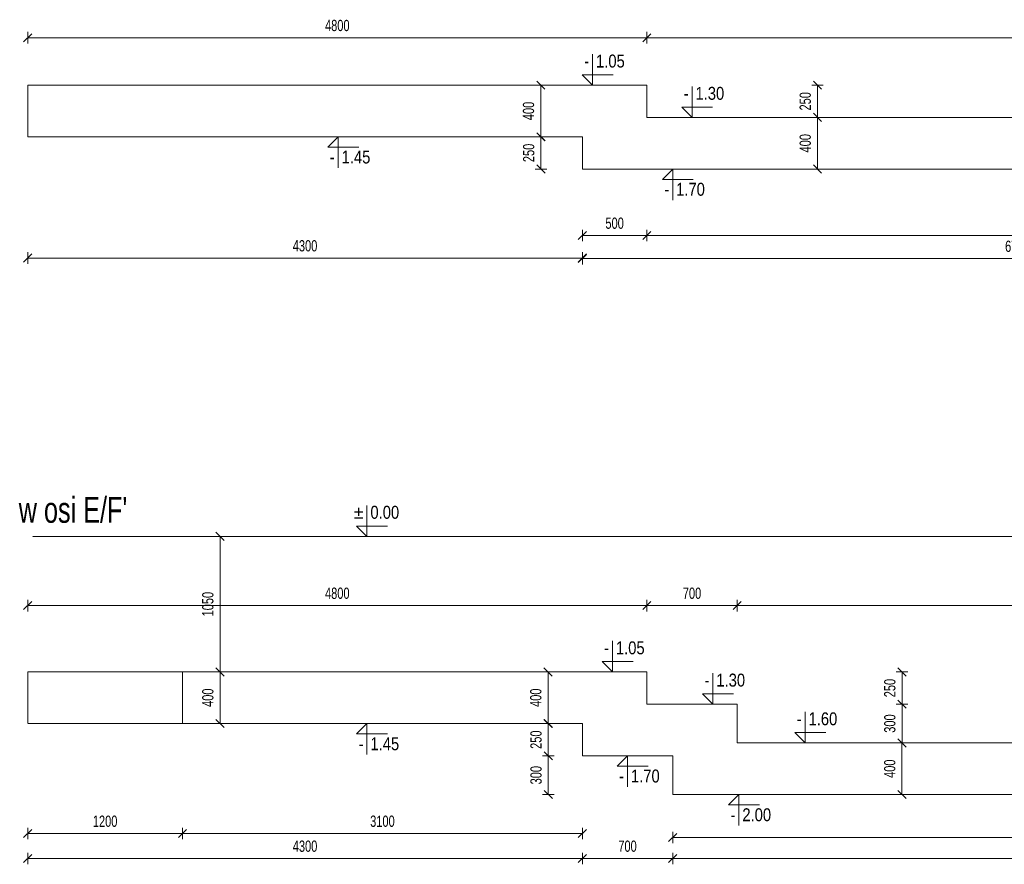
# Model space of a CAD drawing. Header units: millimetres. Extents: x -1893473 to 942156, y -534599 to 942944.
# Tile 11 of 256: x -215244 to -207611, y -237532 to -230989. Entities that reach past the tile are written whole.
import ezdxf
from ezdxf.enums import TextEntityAlignment as Align

# ---------------------------------------------------------------- set-up
doc = ezdxf.new("R2010")
doc.units = ezdxf.units.MM
doc.header["$LTSCALE"] = 0.2
doc.linetypes.add('HIDDEN', pattern=[9.525, 6.35, -3.175])
doc.layers.add('AutoCAD_Structural_Detailing_symbole graficzne', color=7, linetype='Continuous')
for name, color, linetype, lineweight in [('P-Linia4', 253, 'Continuous', 13), ('P-Opis fundamenty', 193, 'Continuous', 9), ('P-Przerywana', 13, 'HIDDEN', 18), ('P-Wymiar', 142, 'Continuous', 9)]:
    doc.layers.add(name, color=color, linetype=linetype, lineweight=lineweight)
doc.styles.add('ROMANS', font='arial.ttf', dxfattribs={"width": 0.7})
doc.styles.add('STYLE1', font='ARIALN.TTF')
doc.dimstyles.new('A50', dxfattribs={"dimscale": 50, "dimtxt": 1.75, "dimasz": 0.05, "dimexe": 0, "dimexo": 0, "dimgap": 1, "dimtad": 1, "dimdec": 0, "dimrnd": 1, "dimdsep": 46, "dimtxsty": 'ROMANS', "dimblk": '[[[[[[[[', "dimcen": 2, "dimdle": 2, "dimse1": 1, "dimse2": 1, "dimclrd": 256, "dimclrt": 1, "dimadec": 0, "dimazin": 0, "dimtfac": 1, "dimtdec": 0, "dimtix": 1, "dimtmove": 2, "dimatfit": 3, "dimldrblk": '[[[[[[[[', "dimfxl": 1, "dimtvp": 0.6, "dimtolj": 1, "dimlwd": -1, "dimarcsym": 0})

# ---------------------------------------------------------------- blocks, each defined once
blk = doc.blocks.new('[[[[[[[[')
at = {"layer": 'P-Wymiar'}
for p, q in [((-12.7, -12.7), (12.7, 12.7)), ((0, 0), (-4.6, 0)), ((0, 18), (0, -18))]:
    blk.add_line(p, q, dxfattribs=at)
blk = doc.blocks.new('*D5938')
at = {"layer": 'DEFPOINTS', "color": 0, "transparency": 16777216}
for p in [(15469, 5712.1), (15148, 5462.1), (15469, 5462.1)]:
    blk.add_point(p, dxfattribs=at)
at = {"layer": 'P-Wymiar', "transparency": 16777216}
blk.add_line((15148, 5709.6), (15148, 5464.6), dxfattribs=at)
at = {"layer": 'P-Wymiar', "transparency": 16777216, "xscale": 2.5, "yscale": 2.5, "zscale": 2.5}
for p, rotation in [((15148, 5712.1), 90), ((15148, 5462.1), 270)]:
    blk.add_blockref('[[[[[[[[', p, dxfattribs=dict(at, rotation=rotation))
at = {"layer": 'P-Wymiar', "color": 1, "transparency": 16777216, "insert": (15053.3, 5587.1), "char_height": 87.5, "attachment_point": 5, "rotation": 90, "style": 'ROMANS'}
blk.add_mtext('\\A1;250', dxfattribs=at)
blk = doc.blocks.new('*D5939')
at = {"layer": 'DEFPOINTS', "color": 0, "transparency": 16777216}
for p in [(14973.5, 6112.1), (15146.4, 6112.1), (14867.8, 5712.1)]:
    blk.add_point(p, dxfattribs=at)
at = {"layer": 'P-Wymiar', "transparency": 16777216}
blk.add_line((15146.4, 5714.6), (15146.4, 6109.6), dxfattribs=at)
at = {"layer": 'P-Wymiar', "transparency": 16777216, "xscale": 2.5, "yscale": 2.5, "zscale": 2.5}
for p, rotation in [((15146.4, 6112.1), 90), ((15146.4, 5712.1), 270)]:
    blk.add_blockref('[[[[[[[[', p, dxfattribs=dict(at, rotation=rotation))
at = {"layer": 'P-Wymiar', "color": 1, "transparency": 16777216, "insert": (15051.7, 5912.1), "char_height": 87.5, "attachment_point": 5, "rotation": 90, "style": 'ROMANS'}
blk.add_mtext('\\A1;400', dxfattribs=at)
blk = doc.blocks.new('*D5940')
at = {"layer": 'DEFPOINTS', "color": 0, "transparency": 16777216}
for p in [(15969, 6112.1), (15969, 5862.1), (17291.9, 5862.1)]:
    blk.add_point(p, dxfattribs=at)
at = {"layer": 'P-Wymiar', "transparency": 16777216}
blk.add_line((17291.9, 6109.6), (17291.9, 5864.6), dxfattribs=at)
at = {"layer": 'P-Wymiar', "transparency": 16777216, "xscale": 2.5, "yscale": 2.5, "zscale": 2.5}
for p, rotation in [((17291.9, 6112.1), 90), ((17291.9, 5862.1), 270)]:
    blk.add_blockref('[[[[[[[[', p, dxfattribs=dict(at, rotation=rotation))
at = {"layer": 'P-Wymiar', "color": 1, "transparency": 16777216, "insert": (17197.3, 5987.1), "char_height": 87.5, "attachment_point": 5, "rotation": 90, "style": 'ROMANS'}
blk.add_mtext('\\A1;250', dxfattribs=at)
blk = doc.blocks.new('*D5941')
at = {"layer": 'DEFPOINTS', "color": 0, "transparency": 16777216}
for p in [(15969, 5862.1), (17291.9, 5462.1), (17291.9, 5462.1)]:
    blk.add_point(p, dxfattribs=at)
at = {"layer": 'P-Wymiar', "transparency": 16777216}
blk.add_line((17291.9, 5859.6), (17291.9, 5464.6), dxfattribs=at)
at = {"layer": 'P-Wymiar', "transparency": 16777216, "xscale": 2.5, "yscale": 2.5, "zscale": 2.5}
for p, rotation in [((17291.9, 5862.1), 90), ((17291.9, 5462.1), 270)]:
    blk.add_blockref('[[[[[[[[', p, dxfattribs=dict(at, rotation=rotation))
at = {"layer": 'P-Wymiar', "color": 1, "transparency": 16777216, "insert": (17197.3, 5662.1), "char_height": 87.5, "attachment_point": 5, "rotation": 90, "style": 'ROMANS'}
blk.add_mtext('\\A1;400', dxfattribs=at)
blk = doc.blocks.new('*D5942')
at = {"layer": 'DEFPOINTS', "color": 0, "transparency": 16777216}
for p in [(15469, 4772.5), (11169, 4019.5), (15469, 4019.5)]:
    blk.add_point(p, dxfattribs=at)
at = {"layer": 'P-Wymiar', "transparency": 16777216}
blk.add_line((11171.5, 4772.5), (15466.5, 4772.5), dxfattribs=at)
at = {"layer": 'P-Wymiar', "transparency": 16777216, "xscale": 2.5, "yscale": 2.5, "zscale": 2.5, "rotation": 180}
blk.add_blockref('[[[[[[[[', (11169, 4772.5), dxfattribs=at)
at = {"layer": 'P-Wymiar', "transparency": 16777216, "xscale": 2.5, "yscale": 2.5, "zscale": 2.5}
blk.add_blockref('[[[[[[[[', (15469, 4772.5), dxfattribs=at)
at = {"layer": 'P-Wymiar', "color": 1, "transparency": 16777216, "insert": (13319, 4867.2), "char_height": 87.5, "attachment_point": 5, "style": 'ROMANS'}
blk.add_mtext('\\A1;4300', dxfattribs=at)
blk = doc.blocks.new('*D5943')
at = {"layer": 'DEFPOINTS', "color": 0, "transparency": 16777216}
for p in [(15969, 4947.5), (15469, 4019.5), (15969, 3869.5)]:
    blk.add_point(p, dxfattribs=at)
at = {"layer": 'P-Wymiar', "transparency": 16777216}
blk.add_line((15471.5, 4947.5), (15966.5, 4947.5), dxfattribs=at)
at = {"layer": 'P-Wymiar', "transparency": 16777216, "xscale": 2.5, "yscale": 2.5, "zscale": 2.5, "rotation": 180}
blk.add_blockref('[[[[[[[[', (15469, 4947.5), dxfattribs=at)
at = {"layer": 'P-Wymiar', "transparency": 16777216, "xscale": 2.5, "yscale": 2.5, "zscale": 2.5}
blk.add_blockref('[[[[[[[[', (15969, 4947.5), dxfattribs=at)
at = {"layer": 'P-Wymiar', "color": 1, "transparency": 16777216, "insert": (15719, 5042.2), "char_height": 87.5, "attachment_point": 5, "style": 'ROMANS'}
blk.add_mtext('\\A1;500', dxfattribs=at)
blk = doc.blocks.new('*D5944')
at = {"layer": 'DEFPOINTS', "color": 0, "transparency": 16777216}
for p in [(22214, 4947.5), (22214, 4896), (15969, 3869.5)]:
    blk.add_point(p, dxfattribs=at)
at = {"layer": 'P-Wymiar', "transparency": 16777216}
blk.add_line((15971.5, 4947.5), (22211.5, 4947.5), dxfattribs=at)
at = {"layer": 'P-Wymiar', "transparency": 16777216, "xscale": 2.5, "yscale": 2.5, "zscale": 2.5, "rotation": 180}
blk.add_blockref('[[[[[[[[', (15969, 4947.5), dxfattribs=at)
at = {"layer": 'P-Wymiar', "transparency": 16777216, "xscale": 2.5, "yscale": 2.5, "zscale": 2.5}
blk.add_blockref('[[[[[[[[', (22214, 4947.5), dxfattribs=at)
at = {"layer": 'P-Wymiar', "color": 1, "transparency": 16777216, "insert": (19091.5, 5042.2), "char_height": 87.5, "attachment_point": 5, "style": 'ROMANS'}
blk.add_mtext('\\A1;6245', dxfattribs=at)
blk = doc.blocks.new('*D5945')
at = {"layer": 'DEFPOINTS', "color": 0, "transparency": 16777216}
for p in [(15469, 5462.1), (22214, 4768.7), (22214, 4637.1)]:
    blk.add_point(p, dxfattribs=at)
at = {"layer": 'P-Wymiar', "transparency": 16777216}
blk.add_line((15471.5, 4768.7), (22211.5, 4768.7), dxfattribs=at)
at = {"layer": 'P-Wymiar', "transparency": 16777216, "xscale": 2.5, "yscale": 2.5, "zscale": 2.5, "rotation": 180}
blk.add_blockref('[[[[[[[[', (15469, 4768.7), dxfattribs=at)
at = {"layer": 'P-Wymiar', "transparency": 16777216, "xscale": 2.5, "yscale": 2.5, "zscale": 2.5}
blk.add_blockref('[[[[[[[[', (22214, 4768.7), dxfattribs=at)
at = {"layer": 'P-Wymiar', "color": 1, "transparency": 16777216, "insert": (18841.5, 4863.3), "char_height": 87.5, "attachment_point": 5, "style": 'ROMANS'}
blk.add_mtext('\\A1;6745', dxfattribs=at)
blk = doc.blocks.new('*D5954')
at = {"layer": 'DEFPOINTS', "color": 0, "transparency": 16777216}
for p in [(15969, 6479.2), (11169, 6112.1), (15969, 6112.1)]:
    blk.add_point(p, dxfattribs=at)
at = {"layer": 'P-Wymiar', "transparency": 16777216}
blk.add_line((11171.5, 6479.2), (15966.5, 6479.2), dxfattribs=at)
at = {"layer": 'P-Wymiar', "transparency": 16777216, "xscale": 2.5, "yscale": 2.5, "zscale": 2.5, "rotation": 180}
blk.add_blockref('[[[[[[[[', (11169, 6479.2), dxfattribs=at)
at = {"layer": 'P-Wymiar', "transparency": 16777216, "xscale": 2.5, "yscale": 2.5, "zscale": 2.5}
blk.add_blockref('[[[[[[[[', (15969, 6479.2), dxfattribs=at)
at = {"layer": 'P-Wymiar', "color": 1, "transparency": 16777216, "insert": (13569, 6573.9), "char_height": 87.5, "attachment_point": 5, "style": 'ROMANS'}
blk.add_mtext('\\A1;4800', dxfattribs=at)
blk = doc.blocks.new('*D5955')
at = {"layer": 'DEFPOINTS', "color": 0, "transparency": 16777216}
for p in [(22939, 6479.2), (15969, 6112.1), (22939, 6001)]:
    blk.add_point(p, dxfattribs=at)
at = {"layer": 'P-Wymiar', "transparency": 16777216}
blk.add_line((15971.5, 6479.2), (22936.5, 6479.2), dxfattribs=at)
at = {"layer": 'P-Wymiar', "transparency": 16777216, "xscale": 2.5, "yscale": 2.5, "zscale": 2.5, "rotation": 180}
blk.add_blockref('[[[[[[[[', (15969, 6479.2), dxfattribs=at)
at = {"layer": 'P-Wymiar', "transparency": 16777216, "xscale": 2.5, "yscale": 2.5, "zscale": 2.5}
blk.add_blockref('[[[[[[[[', (22939, 6479.2), dxfattribs=at)
at = {"layer": 'P-Wymiar', "color": 1, "transparency": 16777216, "insert": (19454, 6573.9), "char_height": 87.5, "attachment_point": 5, "style": 'ROMANS'}
blk.add_mtext('\\A1;6970', dxfattribs=at)
blk = doc.blocks.new('*D5958')
at = {"layer": 'DEFPOINTS', "color": 0, "transparency": 16777216}
for p in [(15469, 1166.4), (15204.8, 916.4), (15469, 916.4)]:
    blk.add_point(p, dxfattribs=at)
at = {"layer": 'P-Wymiar', "transparency": 16777216}
blk.add_line((15204.8, 1163.9), (15204.8, 918.9), dxfattribs=at)
at = {"layer": 'P-Wymiar', "transparency": 16777216, "xscale": 2.5, "yscale": 2.5, "zscale": 2.5}
for p, rotation in [((15204.8, 1166.4), 90), ((15204.8, 916.4), 270)]:
    blk.add_blockref('[[[[[[[[', p, dxfattribs=dict(at, rotation=rotation))
at = {"layer": 'P-Wymiar', "color": 1, "transparency": 16777216, "insert": (15110.1, 1041.4), "char_height": 87.5, "attachment_point": 5, "rotation": 90, "style": 'ROMANS'}
blk.add_mtext('\\A1;250', dxfattribs=at)
blk = doc.blocks.new('*D5959')
at = {"layer": 'DEFPOINTS', "color": 0, "transparency": 16777216}
for p in [(15469, 916.4), (15204.8, 616.4), (16169, 616.4)]:
    blk.add_point(p, dxfattribs=at)
at = {"layer": 'P-Wymiar', "transparency": 16777216}
blk.add_line((15204.8, 913.9), (15204.8, 618.9), dxfattribs=at)
at = {"layer": 'P-Wymiar', "transparency": 16777216, "xscale": 2.5, "yscale": 2.5, "zscale": 2.5}
for p, rotation in [((15204.8, 916.4), 90), ((15204.8, 616.4), 270)]:
    blk.add_blockref('[[[[[[[[', p, dxfattribs=dict(at, rotation=rotation))
at = {"layer": 'P-Wymiar', "color": 1, "transparency": 16777216, "insert": (15110.1, 766.4), "char_height": 87.5, "attachment_point": 5, "rotation": 90, "style": 'ROMANS'}
blk.add_mtext('\\A1;300', dxfattribs=at)
blk = doc.blocks.new('*D5960')
at = {"layer": 'DEFPOINTS', "color": 0, "transparency": 16777216}
for p in [(15969, 1566.4), (15969, 1316.4), (17947.5, 1316.4)]:
    blk.add_point(p, dxfattribs=at)
at = {"layer": 'P-Wymiar', "transparency": 16777216}
blk.add_line((17947.5, 1563.9), (17947.5, 1318.9), dxfattribs=at)
at = {"layer": 'P-Wymiar', "transparency": 16777216, "xscale": 2.5, "yscale": 2.5, "zscale": 2.5}
for p, rotation in [((17947.5, 1566.4), 90), ((17947.5, 1316.4), 270)]:
    blk.add_blockref('[[[[[[[[', p, dxfattribs=dict(at, rotation=rotation))
at = {"layer": 'P-Wymiar', "color": 1, "transparency": 16777216, "insert": (17852.8, 1441.4), "char_height": 87.5, "attachment_point": 5, "rotation": 90, "style": 'ROMANS'}
blk.add_mtext('\\A1;250', dxfattribs=at)
blk = doc.blocks.new('*D5961')
at = {"layer": 'DEFPOINTS', "color": 0, "transparency": 16777216}
for p in [(15969, 1316.4), (17822.7, 1016.4), (17947.5, 1016.4)]:
    blk.add_point(p, dxfattribs=at)
at = {"layer": 'P-Wymiar', "transparency": 16777216}
blk.add_line((17947.5, 1313.9), (17947.5, 1018.9), dxfattribs=at)
at = {"layer": 'P-Wymiar', "transparency": 16777216, "xscale": 2.5, "yscale": 2.5, "zscale": 2.5}
for p, rotation in [((17947.5, 1316.4), 90), ((17947.5, 1016.4), 270)]:
    blk.add_blockref('[[[[[[[[', p, dxfattribs=dict(at, rotation=rotation))
at = {"layer": 'P-Wymiar', "color": 1, "transparency": 16777216, "insert": (17852.8, 1166.4), "char_height": 87.5, "attachment_point": 5, "rotation": 90, "style": 'ROMANS'}
blk.add_mtext('\\A1;300', dxfattribs=at)
blk = doc.blocks.new('*D5962')
at = {"layer": 'DEFPOINTS', "color": 0, "transparency": 16777216}
for p in [(11169, 1166.4), (15469, 1166.4), (15469, 121)]:
    blk.add_point(p, dxfattribs=at)
at = {"layer": 'P-Wymiar', "transparency": 16777216}
blk.add_line((11171.5, 121), (15466.5, 121), dxfattribs=at)
at = {"layer": 'P-Wymiar', "transparency": 16777216, "xscale": 2.5, "yscale": 2.5, "zscale": 2.5, "rotation": 180}
blk.add_blockref('[[[[[[[[', (11169, 121), dxfattribs=at)
at = {"layer": 'P-Wymiar', "transparency": 16777216, "xscale": 2.5, "yscale": 2.5, "zscale": 2.5}
blk.add_blockref('[[[[[[[[', (15469, 121), dxfattribs=at)
at = {"layer": 'P-Wymiar', "color": 1, "transparency": 16777216, "insert": (13319, 215.7), "char_height": 87.5, "attachment_point": 5, "style": 'ROMANS'}
blk.add_mtext('\\A1;4300', dxfattribs=at)
blk = doc.blocks.new('*D5963')
at = {"layer": 'DEFPOINTS', "color": 0, "transparency": 16777216}
for p in [(15469, 1166.4), (16169, 616.4), (16169, 121)]:
    blk.add_point(p, dxfattribs=at)
at = {"layer": 'P-Wymiar', "transparency": 16777216}
blk.add_line((15471.5, 121), (16166.5, 121), dxfattribs=at)
at = {"layer": 'P-Wymiar', "transparency": 16777216, "xscale": 2.5, "yscale": 2.5, "zscale": 2.5, "rotation": 180}
blk.add_blockref('[[[[[[[[', (15469, 121), dxfattribs=at)
at = {"layer": 'P-Wymiar', "transparency": 16777216, "xscale": 2.5, "yscale": 2.5, "zscale": 2.5}
blk.add_blockref('[[[[[[[[', (16169, 121), dxfattribs=at)
at = {"layer": 'P-Wymiar', "color": 1, "transparency": 16777216, "insert": (15819, 215.7), "char_height": 87.5, "attachment_point": 5, "style": 'ROMANS'}
blk.add_mtext('\\A1;700', dxfattribs=at)
blk = doc.blocks.new('*D5964')
at = {"layer": 'DEFPOINTS', "color": 0, "transparency": 16777216}
for p in [(16169, 616.4), (26464, 616.4), (26464, 121)]:
    blk.add_point(p, dxfattribs=at)
at = {"layer": 'P-Wymiar', "transparency": 16777216}
blk.add_line((16171.5, 121), (26461.5, 121), dxfattribs=at)
at = {"layer": 'P-Wymiar', "transparency": 16777216, "xscale": 2.5, "yscale": 2.5, "zscale": 2.5, "rotation": 180}
blk.add_blockref('[[[[[[[[', (16169, 121), dxfattribs=at)
at = {"layer": 'P-Wymiar', "transparency": 16777216, "xscale": 2.5, "yscale": 2.5, "zscale": 2.5}
blk.add_blockref('[[[[[[[[', (26464, 121), dxfattribs=at)
at = {"layer": 'P-Wymiar', "color": 1, "transparency": 16777216, "insert": (21316.5, 215.7), "char_height": 87.5, "attachment_point": 5, "style": 'ROMANS'}
blk.add_mtext('\\A1;10295', dxfattribs=at)
blk = doc.blocks.new('*D5966')
at = {"layer": 'DEFPOINTS', "color": 0, "transparency": 16777216}
for p in [(16169, 616.4), (25264, 616.4), (16169, 283.5)]:
    blk.add_point(p, dxfattribs=at)
at = {"layer": 'P-Wymiar', "transparency": 16777216}
blk.add_line((25261.5, 283.5), (16171.5, 283.5), dxfattribs=at)
at = {"layer": 'P-Wymiar', "transparency": 16777216, "xscale": 2.5, "yscale": 2.5, "zscale": 2.5, "rotation": 180}
blk.add_blockref('[[[[[[[[', (16169, 283.5), dxfattribs=at)
at = {"layer": 'P-Wymiar', "transparency": 16777216, "xscale": 2.5, "yscale": 2.5, "zscale": 2.5}
blk.add_blockref('[[[[[[[[', (25264, 283.5), dxfattribs=at)
at = {"layer": 'P-Wymiar', "color": 1, "transparency": 16777216, "insert": (20716.5, 378.2), "char_height": 87.5, "attachment_point": 5, "style": 'ROMANS'}
blk.add_mtext('\\A1;9095', dxfattribs=at)
blk = doc.blocks.new('*D5967')
at = {"layer": 'DEFPOINTS', "color": 0, "transparency": 16777216}
for p in [(12369, 1166.4), (15469, 1166.4), (12369, 314.4)]:
    blk.add_point(p, dxfattribs=at)
at = {"layer": 'P-Wymiar', "transparency": 16777216}
blk.add_line((15466.5, 314.4), (12371.5, 314.4), dxfattribs=at)
at = {"layer": 'P-Wymiar', "transparency": 16777216, "xscale": 2.5, "yscale": 2.5, "zscale": 2.5, "rotation": 180}
blk.add_blockref('[[[[[[[[', (12369, 314.4), dxfattribs=at)
at = {"layer": 'P-Wymiar', "transparency": 16777216, "xscale": 2.5, "yscale": 2.5, "zscale": 2.5}
blk.add_blockref('[[[[[[[[', (15469, 314.4), dxfattribs=at)
at = {"layer": 'P-Wymiar', "color": 1, "transparency": 16777216, "insert": (13919, 409.1), "char_height": 87.5, "attachment_point": 5, "style": 'ROMANS'}
blk.add_mtext('\\A1;3100', dxfattribs=at)
blk = doc.blocks.new('*D5968')
at = {"layer": 'DEFPOINTS', "color": 0, "transparency": 16777216}
for p in [(11169, 1166.4), (12369, 1166.4), (11169, 314.4)]:
    blk.add_point(p, dxfattribs=at)
at = {"layer": 'P-Wymiar', "transparency": 16777216}
blk.add_line((12366.5, 314.4), (11171.5, 314.4), dxfattribs=at)
at = {"layer": 'P-Wymiar', "transparency": 16777216, "xscale": 2.5, "yscale": 2.5, "zscale": 2.5, "rotation": 180}
blk.add_blockref('[[[[[[[[', (11169, 314.4), dxfattribs=at)
at = {"layer": 'P-Wymiar', "transparency": 16777216, "xscale": 2.5, "yscale": 2.5, "zscale": 2.5}
blk.add_blockref('[[[[[[[[', (12369, 314.4), dxfattribs=at)
at = {"layer": 'P-Wymiar', "color": 1, "transparency": 16777216, "insert": (11769, 409), "char_height": 87.5, "attachment_point": 5, "style": 'ROMANS'}
blk.add_mtext('\\A1;1200', dxfattribs=at)
blk = doc.blocks.new('*D5969')
at = {"layer": 'DEFPOINTS', "color": 0, "transparency": 16777216}
for p in [(15017.9, 1566.4), (15202.7, 1566.4), (15017.9, 1166.4)]:
    blk.add_point(p, dxfattribs=at)
at = {"layer": 'P-Wymiar', "transparency": 16777216}
blk.add_line((15202.7, 1168.9), (15202.7, 1563.9), dxfattribs=at)
at = {"layer": 'P-Wymiar', "transparency": 16777216, "xscale": 2.5, "yscale": 2.5, "zscale": 2.5}
for p, rotation in [((15202.7, 1566.4), 90), ((15202.7, 1166.4), 270)]:
    blk.add_blockref('[[[[[[[[', p, dxfattribs=dict(at, rotation=rotation))
at = {"layer": 'P-Wymiar', "color": 1, "transparency": 16777216, "insert": (15108, 1366.4), "char_height": 87.5, "attachment_point": 5, "rotation": 90, "style": 'ROMANS'}
blk.add_mtext('\\A1;400', dxfattribs=at)
blk = doc.blocks.new('*D5970')
at = {"layer": 'DEFPOINTS', "color": 0, "transparency": 16777216}
for p in [(17681.8, 1016.4), (17681.8, 616.4), (17946.9, 616.4)]:
    blk.add_point(p, dxfattribs=at)
at = {"layer": 'P-Wymiar', "transparency": 16777216}
blk.add_line((17946.9, 1013.9), (17946.9, 618.9), dxfattribs=at)
at = {"layer": 'P-Wymiar', "transparency": 16777216, "xscale": 2.5, "yscale": 2.5, "zscale": 2.5}
for p, rotation in [((17946.9, 1016.4), 90), ((17946.9, 616.4), 270)]:
    blk.add_blockref('[[[[[[[[', p, dxfattribs=dict(at, rotation=rotation))
at = {"layer": 'P-Wymiar', "color": 1, "transparency": 16777216, "insert": (17852.3, 816.4), "char_height": 87.5, "attachment_point": 5, "rotation": 90, "style": 'ROMANS'}
blk.add_mtext('\\A1;400', dxfattribs=at)
blk = doc.blocks.new('*D5971')
at = {"layer": 'DEFPOINTS', "color": 0, "transparency": 16777216}
for p in [(15969, 2080.7), (11169, 1566.4), (15969, 1566.4)]:
    blk.add_point(p, dxfattribs=at)
at = {"layer": 'P-Wymiar', "transparency": 16777216}
blk.add_line((11171.5, 2080.7), (15966.5, 2080.7), dxfattribs=at)
at = {"layer": 'P-Wymiar', "transparency": 16777216, "xscale": 2.5, "yscale": 2.5, "zscale": 2.5, "rotation": 180}
blk.add_blockref('[[[[[[[[', (11169, 2080.7), dxfattribs=at)
at = {"layer": 'P-Wymiar', "transparency": 16777216, "xscale": 2.5, "yscale": 2.5, "zscale": 2.5}
blk.add_blockref('[[[[[[[[', (15969, 2080.7), dxfattribs=at)
at = {"layer": 'P-Wymiar', "color": 1, "transparency": 16777216, "insert": (13569, 2175.3), "char_height": 87.5, "attachment_point": 5, "style": 'ROMANS'}
blk.add_mtext('\\A1;4800', dxfattribs=at)
blk = doc.blocks.new('*D5972')
at = {"layer": 'DEFPOINTS', "color": 0, "transparency": 16777216}
for p in [(16669, 2080.7), (15969, 1566.4), (16669, 1316.4)]:
    blk.add_point(p, dxfattribs=at)
at = {"layer": 'P-Wymiar', "transparency": 16777216}
blk.add_line((15971.5, 2080.7), (16666.5, 2080.7), dxfattribs=at)
at = {"layer": 'P-Wymiar', "transparency": 16777216, "xscale": 2.5, "yscale": 2.5, "zscale": 2.5, "rotation": 180}
blk.add_blockref('[[[[[[[[', (15969, 2080.7), dxfattribs=at)
at = {"layer": 'P-Wymiar', "transparency": 16777216, "xscale": 2.5, "yscale": 2.5, "zscale": 2.5}
blk.add_blockref('[[[[[[[[', (16669, 2080.7), dxfattribs=at)
at = {"layer": 'P-Wymiar', "color": 1, "transparency": 16777216, "insert": (16319, 2175.3), "char_height": 87.5, "attachment_point": 5, "style": 'ROMANS'}
blk.add_mtext('\\A1;700', dxfattribs=at)
blk = doc.blocks.new('*D5973')
at = {"layer": 'DEFPOINTS', "color": 0, "transparency": 16777216}
for p in [(26464, 2080.7), (16669, 1316.4), (26464, 1016.4)]:
    blk.add_point(p, dxfattribs=at)
at = {"layer": 'P-Wymiar', "transparency": 16777216}
blk.add_line((16671.5, 2080.7), (26461.5, 2080.7), dxfattribs=at)
at = {"layer": 'P-Wymiar', "transparency": 16777216, "xscale": 2.5, "yscale": 2.5, "zscale": 2.5, "rotation": 180}
blk.add_blockref('[[[[[[[[', (16669, 2080.7), dxfattribs=at)
at = {"layer": 'P-Wymiar', "transparency": 16777216, "xscale": 2.5, "yscale": 2.5, "zscale": 2.5}
blk.add_blockref('[[[[[[[[', (26464, 2080.7), dxfattribs=at)
at = {"layer": 'P-Wymiar', "color": 1, "transparency": 16777216, "insert": (21566.5, 2175.3), "char_height": 87.5, "attachment_point": 5, "style": 'ROMANS'}
blk.add_mtext('\\A1;9795', dxfattribs=at)
blk = doc.blocks.new('*D5990')
at = {"layer": 'DEFPOINTS', "color": 0, "transparency": 16777216}
for p in [(12668.2, 2616.4), (12660.1, 1566.4), (12668.2, 1566.4)]:
    blk.add_point(p, dxfattribs=at)
at = {"layer": 'P-Wymiar', "transparency": 16777216}
blk.add_line((12660.1, 2613.9), (12660.1, 1568.9), dxfattribs=at)
at = {"layer": 'P-Wymiar', "transparency": 16777216, "xscale": 2.5, "yscale": 2.5, "zscale": 2.5}
for p, rotation in [((12660.1, 2616.4), 90), ((12660.1, 1566.4), 270)]:
    blk.add_blockref('[[[[[[[[', p, dxfattribs=dict(at, rotation=rotation))
at = {"layer": 'P-Wymiar', "color": 1, "transparency": 16777216, "insert": (12565.5, 2091.4), "char_height": 87.5, "attachment_point": 5, "rotation": 90, "style": 'ROMANS'}
blk.add_mtext('\\A1;1050', dxfattribs=at)
blk = doc.blocks.new('*D5991')
at = {"layer": 'DEFPOINTS', "color": 0, "transparency": 16777216}
for p in [(12668.2, 1566.4), (12660.1, 1166.4), (12681, 1166.4)]:
    blk.add_point(p, dxfattribs=at)
at = {"layer": 'P-Wymiar', "transparency": 16777216}
blk.add_line((12660.1, 1563.9), (12660.1, 1168.9), dxfattribs=at)
at = {"layer": 'P-Wymiar', "transparency": 16777216, "xscale": 2.5, "yscale": 2.5, "zscale": 2.5}
for p, rotation in [((12660.1, 1566.4), 90), ((12660.1, 1166.4), 270)]:
    blk.add_blockref('[[[[[[[[', p, dxfattribs=dict(at, rotation=rotation))
at = {"layer": 'P-Wymiar', "color": 1, "transparency": 16777216, "insert": (12565.5, 1366.4), "char_height": 87.5, "attachment_point": 5, "rotation": 90, "style": 'ROMANS'}
blk.add_mtext('\\A1;400', dxfattribs=at)
blk = doc.blocks.new('A$C6E807FF6')
at = {"layer": 'AutoCAD_Structural_Detailing_symbole graficzne', "color": 1, "lineweight": 0}
for p, q in [((15548.1, 6112.1), (15548.1, 6352.1)), ((15708.1, 6192.1), (15468.1, 6192.1)), ((15468.1, 6192.1), (15548.1, 6112.1)), ((15668.1, 6112.1), (15428.1, 6112.1)), ((16319, 5862.1), (16319, 6102.1)), ((16479, 5942.1), (16239, 5942.1)), ((16239, 5942.1), (16319, 5862.1)), ((16439, 5862.1), (16199, 5862.1)), ((13695.7, 5712.1), (13455.7, 5712.1)), ((13495.7, 5632.1), (13575.7, 5712.1)), ((13575.7, 5712.1), (13575.7, 5472.1)), ((13735.7, 5632.1), (13495.7, 5632.1)), ((16289, 5462.1), (16049, 5462.1)), ((16089, 5382.1), (16169, 5462.1)), ((16169, 5462.1), (16169, 5222.1)), ((16329, 5382.1), (16089, 5382.1)), ((13799, 2616.4), (13799, 2856.4)), ((13959, 2696.4), (13719, 2696.4)), ((13719, 2696.4), (13799, 2616.4)), ((13919, 2616.4), (13679, 2616.4)), ((15702.1, 1566.4), (15702.1, 1806.4)), ((15862.1, 1646.4), (15622.1, 1646.4)), ((15622.1, 1646.4), (15702.1, 1566.4)), ((15822.1, 1566.4), (15582.1, 1566.4)), ((16480.9, 1316.4), (16480.9, 1556.4)), ((16640.9, 1396.4), (16400.9, 1396.4)), ((16400.9, 1396.4), (16480.9, 1316.4)), ((16600.9, 1316.4), (16360.9, 1316.4)), ((17195.6, 1016.4), (17195.6, 1256.4)), ((13919, 1166.4), (13679, 1166.4)), ((13719, 1086.4), (13799, 1166.4)), ((13799, 1166.4), (13799, 926.4)), ((13959, 1086.4), (13719, 1086.4)), ((17355.6, 1096.4), (17115.6, 1096.4)), ((17115.6, 1096.4), (17195.6, 1016.4)), ((17315.6, 1016.4), (17075.6, 1016.4)), ((15939, 916.4), (15699, 916.4)), ((15739, 836.4), (15819, 916.4)), ((15819, 916.4), (15819, 676.4)), ((15979, 836.4), (15739, 836.4)), ((16802.7, 616.4), (16562.7, 616.4)), ((16602.7, 536.4), (16682.7, 616.4)), ((16682.7, 616.4), (16682.7, 376.4)), ((16842.7, 536.4), (16602.7, 536.4))]:
    blk.add_line(p, q, dxfattribs=at)
at = {"layer": 'P-Opis fundamenty', "color": 2}
for points in [[(22689, 6366.6), (22689, 5862.1), (19219, 5862.1), (19219, 5862.1), (18118.9, 5862.1)], [(11169, 6112.1), (15969, 6112.1), (15969, 5862.1), (16669, 5862.1), (16669, 5862.1), (18118.9, 5862.1)], [(11169, 1566.4), (15969, 1566.4), (15969, 1316.4), (16669, 1316.4), (16669, 1016.4), (26464, 1016.4)]]:
    blk.add_lwpolyline(points, dxfattribs=at)
at = {"layer": 'P-Opis fundamenty', "color": 1}
for points in [[(11169, 6112.1), (11169, 5712.1), (15469, 5712.1), (15469, 5462.1), (16169, 5462.1), (16169, 5462.1), (18118.9, 5462.1)], [(18118.9, 5462.1), (19219, 5462.1)], [(11169, 1166.4), (15469, 1166.4), (15469, 916.4), (16169, 916.4), (16169, 616.4), (26464, 616.4)]]:
    blk.add_lwpolyline(points, dxfattribs=at)
at = {"layer": 'P-Przerywana', "color": 84, "true_color": 0x269900}
blk.add_lwpolyline([(11205.7, 2616.4), (26427.3, 2616.4)], dxfattribs=at)
at = {"layer": 'P-Przerywana'}
blk.add_lwpolyline([(12369, 1566.4), (12369, 1166.4), (11169, 1166.4), (11169, 1566.4)], close=True, dxfattribs=at)
at = {"layer": 'AutoCAD_Structural_Detailing_symbole graficzne', "color": 2, "style": 'STYLE1'}
for s, p in [('1.05 ', (15574.7, 6218.8)), ('1.30 ', (16345.7, 5968.8)), ('0.00 ', (13825.7, 2723)), ('1.05 ', (15728.8, 1673)), ('1.30 ', (16507.6, 1423)), ('1.60 ', (17222.3, 1123))]:
    blk.add_text(s, height=100, dxfattribs=at).set_placement(p, align=Align.BOTTOM_LEFT)
for s, p in [('-', (15521.4, 6218.8)), ('-', (16292.3, 5968.8)), ('±', (13772.3, 2723)), ('-', (15675.5, 1673)), ('-', (16454.2, 1423)), ('-', (17169, 1123))]:
    blk.add_text(s, height=100, dxfattribs=at).set_placement(p, align=Align.BOTTOM_RIGHT)
for s, p in [('1.45 ', (13602.4, 5605.5)), ('1.70 ', (16195.7, 5355.5)), ('1.45 ', (13825.7, 1059.7)), ('1.70 ', (15845.7, 809.7)), ('2.00 ', (16709.3, 509.7))]:
    blk.add_text(s, height=100, dxfattribs=at).set_placement(p, align=Align.TOP_LEFT)
for p in [(13549.1, 5605.5), (16142.3, 5355.5), (13772.3, 1059.7), (15792.3, 809.7), (16656, 509.7)]:
    blk.add_text('-', height=100, dxfattribs=at).set_placement(p, align=Align.TOP_RIGHT)
at = {"layer": 'P-Linia4', "color": 6, "lineweight": 30, "insert": (11099.3, 2921.8), "char_height": 200, "attachment_point": 1, "style": 'ROMANS'}
blk.add_mtext_dynamic_manual_height_columns("w osi E/F'", width=1808.888, gutter_width=62.5, heights=[0], dxfattribs=at)
at = {"layer": 'P-Wymiar'}
for base, p1, p2, picture, middle in [((15969, 6479.2), (11169, 6112.1), (15969, 6112.1), '*D5954', (13569, 6573.9)), ((22939, 6479.2), (15969, 6112.1), (22939, 6001), '*D5955', (19454, 6573.9)), ((22214, 4768.7), (15469, 5462.1), (22214, 4637.1), '*D5945', (18841.5, 4863.3)), ((22214, 4947.5), (15969, 3869.5), (22214, 4896), '*D5944', (19091.5, 5042.2)), ((15969, 2080.7), (11169, 1566.4), (15969, 1566.4), '*D5971', (13569, 2175.3)), ((16669, 2080.7), (15969, 1566.4), (16669, 1316.4), '*D5972', (16319, 2175.3)), ((26464, 2080.7), (16669, 1316.4), (26464, 1016.4), '*D5973', (21566.5, 2175.3)), ((15469, 121), (11169, 1166.4), (15469, 1166.4), '*D5962', (13319, 215.7)), ((11169, 314.4), (12369, 1166.4), (11169, 1166.4), '*D5968', (11769, 409)), ((12369, 314.4), (15469, 1166.4), (12369, 1166.4), '*D5967', (13919, 409.1)), ((16169, 121), (15469, 1166.4), (16169, 616.4), '*D5963', (15819, 215.7)), ((26464, 121), (16169, 616.4), (26464, 616.4), '*D5964', (21316.5, 215.7)), ((16169, 283.5), (25264, 616.4), (16169, 616.4), '*D5966', (20716.5, 378.2))]:
    dim = blk.add_linear_dim(base=base, p1=p1, p2=p2, dimstyle='A50', dxfattribs=at)
    dim.commit()
    dim.dimension.update_dxf_attribs({"geometry": picture, "text_midpoint": middle})
for base, p1, p2, picture, middle in [((15146.4, 6112.1), (14867.8, 5712.1), (14973.5, 6112.1), '*D5939', (15051.7, 5912.1)), ((17291.9, 5862.1), (15969, 6112.1), (15969, 5862.1), '*D5940', (17197.3, 5987.1)), ((17291.9, 5462.1), (15969, 5862.1), (17291.9, 5462.1), '*D5941', (17197.3, 5662.1)), ((15148, 5462.1), (15469, 5712.1), (15469, 5462.1), '*D5938', (15053.3, 5587.1)), ((12660.1, 1566.4), (12668.2, 2616.4), (12668.2, 1566.4), '*D5990', (12565.5, 2091.4)), ((12660.1, 1166.4), (12668.2, 1566.4), (12681, 1166.4), '*D5991', (12565.5, 1366.4)), ((15202.7, 1566.4), (15017.9, 1166.4), (15017.9, 1566.4), '*D5969', (15108, 1366.4)), ((17947.5, 1316.4), (15969, 1566.4), (15969, 1316.4), '*D5960', (17852.8, 1441.4)), ((17947.5, 1016.4), (15969, 1316.4), (17822.7, 1016.4), '*D5961', (17852.8, 1166.4)), ((15204.8, 916.4), (15469, 1166.4), (15469, 916.4), '*D5958', (15110.1, 1041.4)), ((17946.9, 616.4), (17681.8, 1016.4), (17681.8, 616.4), '*D5970', (17852.3, 816.4)), ((15204.8, 616.4), (15469, 916.4), (16169, 616.4), '*D5959', (15110.1, 766.4))]:
    dim = blk.add_linear_dim(base=base, p1=p1, p2=p2, angle=90, dimstyle='A50', dxfattribs=at)
    dim.commit()
    dim.dimension.update_dxf_attribs({"geometry": picture, "text_midpoint": middle})
dim = blk.add_linear_dim(base=(15969, 4947.5), p1=(15469, 4019.5), p2=(15969, 3869.5), dimstyle='A50', override={"dimtmove": 0}, dxfattribs=at)
dim.commit()
dim.dimension.update_dxf_attribs({"geometry": '*D5943', "text_midpoint": (15719, 5042.2)})
dim = blk.add_linear_dim(base=(15469, 4772.5), p1=(11169, 4019.5), p2=(15469, 4019.5), dimstyle='A50', override={"dimtmove": 0}, dxfattribs=at)
dim.commit()
dim.dimension.update_dxf_attribs({"geometry": '*D5942', "text_midpoint": (13319, 4772.5), "dimtype": 128})

msp = doc.modelspace()

# ---------------------------------------------------------------- block references
at = {"layer": 'P-Wymiar'}
msp.add_blockref('A$C6E807FF6', (-226351.07109, -237607.83974), dxfattribs=at)

doc.saveas('drawing.dxf')
